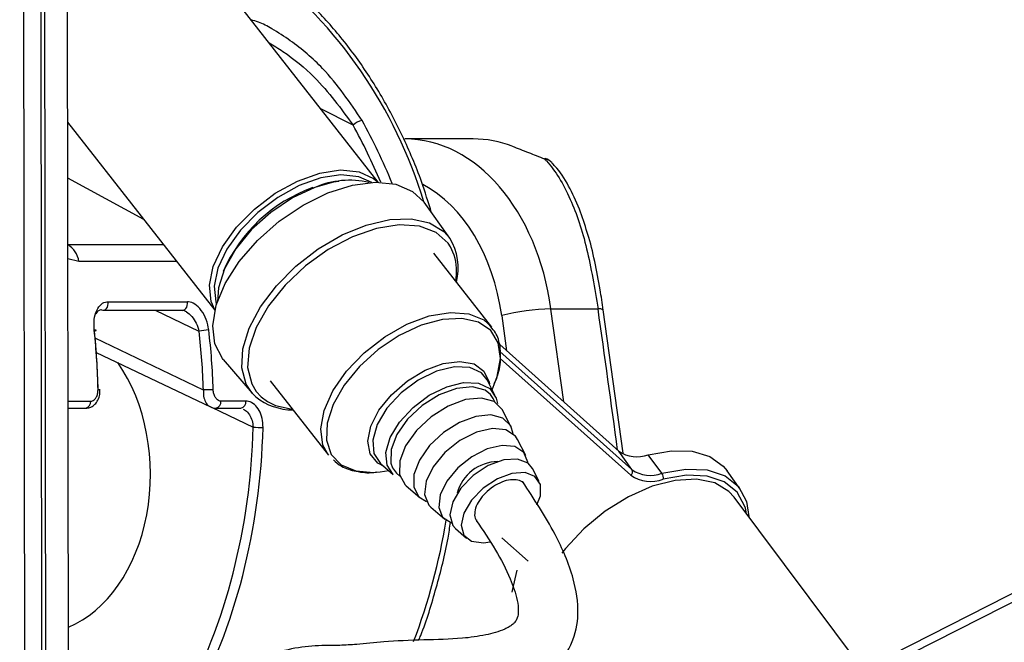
# Model space of a CAD drawing. Header units: millimetres. Extents: x 20 to 22981, y 40 to 19992.
# Tile 63 of 143: x 9518 to 9630, y 6499 to 6570. Entities that reach past the tile are written whole.
import ezdxf

# ---------------------------------------------------------------- set-up
doc = ezdxf.new("R2010")
doc.units = ezdxf.units.MM
doc.header["$LTSCALE"] = 2
doc.layers.add('COMPONENT_GEOMETRY', color=7, linetype='Continuous')
doc.styles.add('SLDTEXTSTYLE0', font='TXT', dxfattribs={"width": 0.75})
doc.dimstyles.new('SLDDIMSTYLE0', dxfattribs={"dimtxt": 100, "dimasz": 6.604, "dimexe": 0, "dimexo": 0.0625, "dimgap": 25, "dimtad": 0, "dimtih": 1, "dimtoh": 1, "dimdec": 0, "dimrnd": 1e-09, "dimzin": 12, "dimdsep": 46, "dimtxsty": 'SLDTEXTSTYLE0', "dimsah": 1, "dimcen": 0.09, "dimadec": 0, "dimazin": 3, "dimtfac": 1, "dimtdec": 0, "dimtofl": 0, "dimtmove": 0, "dimatfit": 3, "dimfxl": 1, "dimfrac": 2, "dimtolj": 1, "dimtzin": 12, "dimarcsym": 0})

# ---------------------------------------------------------------- blocks, each defined once
blk = doc.blocks.new('_D_5')
at = {"layer": 'COMPONENT_GEOMETRY', "color": 7}
for p, q in [((10396.87, 6612.47), (10396.87, 4529.82)), ((10196.8, 4509.51), (10166.33, 4509.51)), ((10166.33, 4509.51), (10166.33, 4350.76)), ((10596.94, 4509.51), (10627.41, 4509.51)), ((10627.41, 4509.51), (10627.41, 4350.76)), ((10166.33, 4350.76), (10196.8, 4350.76)), ((10627.41, 4350.76), (10596.94, 4350.76)), ((10396.87, 2118.49), (10396.87, 4201.14)), ((6979.83, 2118.49), (10403.22, 2118.49))]:
    blk.add_line(p, q, dxfattribs=at)
for points in [[(10396.87, 6612.47), (10395.85, 6605.86), (10397.88, 6605.86)], [(10396.87, 2118.49), (10397.88, 2125.1), (10395.85, 2125.1)]]:
    blk.add_solid(points, dxfattribs=at)
at = {"layer": 'COMPONENT_GEOMETRY', "color": 7, "char_height": 100, "attachment_point": 1, "style": 'SLDTEXTSTYLE0'}
for s, insert in [('7\'4.46"', (10196.8, 4479.66)), ('2247mm', (10124.09, 4330.05))]:
    blk.add_mtext(s, dxfattribs=dict(at, insert=insert))

msp = doc.modelspace()

# ---------------------------------------------------------------- linework, layer by layer
at = {"color": 8, "linetype": 'Continuous', "lineweight": 25}
for p, q in [((9598.33, 6486.86), (9845.52, 6612.47)), ((9521.11, 6441.74), (9520.91, 6587.83)), ((9555.99, 6557.66), (9552.32, 6559.5)), ((9532.18, 6546.94), (9523.53, 6551.63)), ((9523.54, 6544.08), (9523.54, 6544.08)), ((9523.54, 6544.08), (9534.43, 6544.08)), ((9567.48, 6542.87), (9567.06, 6543.84)), ((9524.81, 6542.17), (9523.54, 6542.47)), ((9535.92, 6542.17), (9524.81, 6542.17)), ((9533.49, 6536.61), (9538.46, 6534.24)), ((9579.94, 6526.18), (9578.49, 6536.75)), ((9572.89, 6535.99), (9573.44, 6532)), ((9538.96, 6527.54), (9526.65, 6533.42)), ((9572.69, 6531.93), (9587.69, 6518.49)), ((9587.56, 6517.85), (9572.72, 6531.14)), ((9544.97, 6527.38), (9545.54, 6526.76)), ((9523.56, 6526.28), (9526.15, 6526.28)), ((9545.54, 6526.76), (9546.24, 6526.25)), ((9539.95, 6525.55), (9544.62, 6523.32))]:
    msp.add_line(p, q, dxfattribs=at)
at = {"color": 7, "linetype": 'Continuous', "lineweight": 25}
for p, q in [((9843.62, 6612.47), (9601.53, 6489.45)), ((9523.67, 6446.56), (9523.46, 6602.99)), ((9520.67, 6446.57), (9520.48, 6586.15)), ((9520.64, 6469.56), (9520.48, 6586.15)), ((9518.49, 6582.48), (9518.63, 6474.55)), ((9558.85, 6551.16), (9540.25, 6574.93)), ((9523.52, 6558.01), (9540.26, 6536.62)), ((9569.65, 6556.09), (9561.86, 6556.09)), ((9566.98, 6544.8), (9564.05, 6548.89)), ((9571.76, 6534.67), (9565.15, 6543.12)), ((9528.12, 6537.58), (9537.15, 6537.58)), ((9527.56, 6536.61), (9536.59, 6536.61)), ((9536.59, 6536.61), (9536.61, 6536.61)), ((9583.85, 6536.75), (9578.49, 6536.75)), ((9586.69, 6520.36), (9584.44, 6536.65)), ((9526.78, 6531.81), (9539.78, 6525.61)), ((9572.66, 6532.7), (9586.19, 6520.58)), ((9541.22, 6531.02), (9544.49, 6527.2)), ((9546.56, 6528.57), (9553.18, 6520.12)), ((9572.11, 6526.97), (9571.23, 6528.7)), ((9571.8, 6527.58), (9572.16, 6528.49)), ((9527.21, 6527.56), (9527.21, 6527.56)), ((9544.92, 6526.75), (9544.49, 6527.2)), ((9543.78, 6526.28), (9540.95, 6526.28)), ((9523.57, 6525.47), (9525.58, 6525.47)), ((9540.39, 6525.47), (9543.22, 6525.47)), ((9573.94, 6523.41), (9572.99, 6525.25)), ((9575.63, 6520.09), (9574.69, 6521.93)), ((9587.69, 6518.49), (9586.19, 6520.58)), ((9591.11, 6518.07), (9589.55, 6520.17)), ((9558.65, 6518.2), (9559.08, 6518.25)), ((9559.08, 6518.25), (9560.05, 6518.38)), ((9559.1, 6519.2), (9560.56, 6517.93)), ((9577.14, 6517.14), (9576.39, 6518.62)), ((9600.02, 6516.28), (9598.52, 6518.37)), ((9562.02, 6516.66), (9563.59, 6515.3)), ((9613.99, 6495.78), (9599.32, 6515.37)), ((9564.84, 6514.22), (9566.4, 6512.86)), ((9600.73, 6513.48), (9600.6, 6514.1)), ((9567.65, 6511.78), (9568.9, 6510.69)), ((9572.92, 6510.75), (9575.91, 6508.07))]:
    msp.add_line(p, q, dxfattribs=at)
at = {"color": 7, "linetype": 'Continuous', "lineweight": 25, "flags": 128}
for points in [[(9577.75, 6553.82), (9577.83, 6553.88), (9577.85, 6553.88)], [(9540.27, 6536.65), (9539.84, 6537.6), (9539.64, 6539.46), (9540.08, 6541.58), (9541.13, 6543.82), (9542.73, 6546.05), (9544.77, 6548.12), (9547.13, 6549.91), (9549.65, 6551.3), (9552.19, 6552.2), (9554.57, 6552.56), (9556.66, 6552.36), (9558.31, 6551.6), (9558.82, 6551.16)], [(9558.12, 6551.15), (9556.63, 6551.8), (9554.61, 6552), (9552.31, 6551.65), (9549.86, 6550.78), (9547.42, 6549.43), (9545.14, 6547.71), (9543.17, 6545.71), (9541.63, 6543.55), (9540.62, 6541.39), (9540.19, 6539.34), (9540.38, 6537.55), (9540.46, 6537.32)], [(9541.22, 6531.02), (9541.14, 6531.12), (9540.26, 6532.8), (9540.02, 6534.85), (9540.41, 6537.18), (9541.44, 6539.66), (9543.03, 6542.16), (9545.11, 6544.56), (9547.57, 6546.73), (9550.29, 6548.55), (9553.12, 6549.95), (9555.93, 6550.83), (9558.55, 6551.16), (9560.86, 6550.93), (9562.75, 6550.13), (9564.05, 6548.89)], [(9551.4, 6550.55), (9553.8, 6551.21), (9554.35, 6551.29)], [(9551.63, 6550.57), (9549.08, 6549.38), (9546.64, 6547.74), (9544.45, 6545.78), (9542.65, 6543.6), (9541.36, 6541.34), (9540.66, 6539.16), (9540.55, 6537.61)], [(9567.06, 6543.84), (9566.79, 6544.24), (9565.42, 6545.47), (9563.53, 6546.18), (9561.23, 6546.33), (9558.64, 6545.92), (9555.9, 6544.96), (9553.16, 6543.51), (9550.56, 6541.65), (9548.25, 6539.47), (9546.35, 6537.1), (9544.96, 6534.66), (9544.16, 6532.29), (9543.99, 6530.1), (9544.46, 6528.23), (9544.97, 6527.38)], [(9527.38, 6536.65), (9527.53, 6536.61), (9527.56, 6536.61)], [(9526.56, 6534.24), (9526.66, 6534.26), (9526.73, 6534.29), (9526.77, 6534.31), (9526.78, 6534.33), (9526.77, 6534.34), (9526.72, 6534.36), (9526.65, 6534.36), (9526.55, 6534.37)], [(9566.63, 6527.92), (9568.56, 6528.4), (9570.24, 6528.33), (9571.52, 6527.72), (9572.26, 6526.63), (9572.4, 6525.99)], [(9560.56, 6517.93), (9559.85, 6518.99), (9559.72, 6520.45), (9560.21, 6522.15), (9561.27, 6523.9), (9562.8, 6525.55), (9564.64, 6526.94), (9566.63, 6527.92)], [(9571.63, 6527.02), (9571, 6527.51), (9569.56, 6527.9), (9567.75, 6527.73), (9565.77, 6526.99), (9563.85, 6525.78), (9562.18, 6524.22), (9560.95, 6522.49), (9560.3, 6520.77), (9560.28, 6519.24), (9560.47, 6518.71)], [(9546.24, 6526.25), (9547.18, 6525.79), (9549.06, 6525.37)], [(9572.99, 6525.25), (9572.97, 6525.3), (9572.04, 6526.23), (9570.58, 6526.63), (9568.77, 6526.45), (9566.79, 6525.71), (9564.86, 6524.5), (9563.18, 6522.93), (9561.95, 6521.19), (9561.29, 6519.47), (9561.27, 6517.94), (9561.91, 6516.77), (9562.02, 6516.66)], [(9574.19, 6522.57), (9573.91, 6523.45), (9573.03, 6524.33), (9571.66, 6524.71), (9569.95, 6524.54), (9568.08, 6523.84), (9566.26, 6522.7), (9564.68, 6521.22), (9563.52, 6519.58), (9562.89, 6517.95), (9562.88, 6516.51), (9563.47, 6515.41), (9564.34, 6514.86)], [(9574.69, 6521.93), (9574.45, 6522.31), (9573.37, 6523.01), (9571.83, 6523.16), (9570.01, 6522.74), (9568.13, 6521.79), (9566.42, 6520.43), (9565.09, 6518.82), (9564.28, 6517.16), (9564.11, 6515.65), (9564.6, 6514.46), (9564.84, 6514.22)], [(9575.86, 6519.24), (9575.86, 6519.33), (9575.4, 6520.44), (9574.39, 6521.1), (9572.95, 6521.25), (9571.25, 6520.85), (9569.49, 6519.95), (9567.88, 6518.68), (9566.63, 6517.17), (9565.88, 6515.62), (9565.72, 6514.2), (9566.17, 6513.09), (9567.17, 6512.43)], [(9589.55, 6520.17), (9592.18, 6520.64), (9594.54, 6520.58), (9596.54, 6519.99), (9598.08, 6518.9), (9598.52, 6518.37)], [(9576.39, 6518.62), (9575.89, 6519.22), (9574.69, 6519.69), (9573.11, 6519.59), (9571.35, 6518.94), (9569.65, 6517.81), (9568.24, 6516.37), (9567.31, 6514.81), (9566.99, 6513.34), (9567.32, 6512.15), (9567.65, 6511.78)], [(9576.9, 6514.47), (9577.28, 6515.52), (9577.28, 6516.79), (9576.67, 6517.71), (9575.54, 6518.16), (9574.05, 6518.06), (9572.39, 6517.45), (9570.78, 6516.39), (9569.45, 6515.03), (9568.58, 6513.55), (9568.28, 6512.16), (9568.59, 6511.04), (9569.47, 6510.35), (9570.8, 6510.17), (9571.56, 6510.28)], [(9591.11, 6518.07), (9593.83, 6518.55), (9596.27, 6518.45), (9598.3, 6517.77), (9599.81, 6516.56), (9600.72, 6514.86), (9600.99, 6513.14)], [(9599.32, 6515.37), (9598.73, 6516.01), (9597.12, 6516.97), (9595.05, 6517.39), (9592.63, 6517.26), (9590, 6516.59), (9587.29, 6515.4), (9584.65, 6513.76), (9582.22, 6511.76), (9580.14, 6509.52), (9579.72, 6508.98)], [(9574.08, 6504.55), (9574.1, 6504.73), (9574.66, 6507.06)]]:
    msp.add_lwpolyline(points, dxfattribs=at)
at = {"color": 8, "linetype": 'Continuous', "lineweight": 25, "flags": 128}
for points in [[(9544.49, 6527.2), (9543.83, 6528.2), (9543.33, 6530.06), (9543.44, 6532.22), (9544.16, 6534.57), (9545.46, 6537.01), (9547.27, 6539.4), (9549.49, 6541.63), (9552.03, 6543.59), (9554.74, 6545.17), (9557.49, 6546.3), (9560.15, 6546.93), (9562.59, 6547.01), (9564.67, 6546.54), (9566.3, 6545.56), (9566.98, 6544.8)], [(9527.56, 6536.61), (9527.68, 6536.62), (9527.82, 6536.69), (9527.94, 6536.81), (9528.04, 6536.97), (9528.1, 6537.16), (9528.13, 6537.37), (9528.12, 6537.58)], [(9536.61, 6536.61), (9536.7, 6536.62), (9536.85, 6536.69), (9536.97, 6536.81), (9537.07, 6536.97), (9537.13, 6537.16), (9537.16, 6537.37), (9537.15, 6537.58)], [(9553.18, 6520.12), (9552.55, 6521.28), (9552.3, 6523.12), (9552.69, 6525.22), (9553.69, 6527.46), (9555.25, 6529.69), (9557.26, 6531.78), (9559.59, 6533.59), (9562.11, 6535.02), (9564.65, 6535.97), (9567.05, 6536.37), (9569.16, 6536.22), (9570.86, 6535.51), (9571.76, 6534.67)], [(9572.16, 6528.49), (9572.36, 6529.06), (9572.74, 6531.11), (9572.5, 6532.9), (9571.65, 6534.31), (9570.24, 6535.26), (9568.37, 6535.68), (9566.15, 6535.56), (9563.72, 6534.9)], [(9563.72, 6534.9), (9561.24, 6533.73), (9558.85, 6532.14), (9556.72, 6530.22), (9554.96, 6528.1), (9553.71, 6525.9), (9553.02, 6523.77), (9552.96, 6521.83), (9553.51, 6520.22), (9554.64, 6519.03), (9556.3, 6518.34), (9558.36, 6518.18), (9558.65, 6518.2)], [(9559.52, 6518.84), (9558.81, 6519.22), (9557.94, 6520.27), (9557.67, 6521.71), (9558.01, 6523.42), (9558.93, 6525.24), (9560.36, 6527.01), (9562.16, 6528.58), (9564.18, 6529.79), (9566.23, 6530.56), (9568.14, 6530.8), (9569.74, 6530.5), (9570.87, 6529.69), (9571.45, 6528.42), (9571.48, 6528.24)], [(9571.23, 6528.7), (9570.6, 6529.48), (9569.27, 6530.12), (9567.5, 6530.19), (9565.47, 6529.69), (9563.39, 6528.66), (9561.45, 6527.21), (9559.84, 6525.47), (9558.73, 6523.63), (9558.22, 6521.85), (9558.36, 6520.32), (9559.1, 6519.2)], [(9572.1, 6526.19), (9571.93, 6526.58), (9571.63, 6527.02)], [(9560.47, 6518.71), (9560.91, 6518.08), (9561.32, 6517.75)], [(9600.6, 6514.1), (9600.54, 6514.3), (9599.66, 6515.93), (9598.2, 6517.11), (9596.25, 6517.76), (9593.89, 6517.86), (9591.26, 6517.39)]]:
    msp.add_lwpolyline(points, dxfattribs=at)
at = {"color": 8, "linetype": 'Continuous', "lineweight": 25}
for centre, radius, start, end in [((9512.8, 6533.48), 53.5, 16.7804, 52.3268), ((9577.54, 6552.36), 1.48, 42.7912, 81.7738), ((9584, 6535.92), 0.849, 58.7881, 100.3715), ((9527.04, 6526.52), 1.05, 80.6899, 93.4895), ((9525.42, 6526.18), 0.73, 282.464, 7.6907), ((9540.23, 6526.18), 0.73, 282.4546, 7.6918), ((9543.06, 6526.18), 0.73, 282.464, 7.6907), ((9495.74, 6524.39), 71.79, 339.2453, 350.6498)]:
    msp.add_arc(centre, radius, start, end, dxfattribs=at)
at = {"color": 7, "linetype": 'Continuous', "lineweight": 25}
for centre, radius, start, end in [((9557.27, 6556.41), 1.79, 98.1627, 135.7668), ((9569.66, 6543.73), 12.36, 68.9808, 90.0143), ((9577.15, 6552.01), 2, 42.9756, 69.3308), ((9555.55, 6541.62), 9.77, 76.6025, 113.6188), ((9557.27, 6534.09), 17.48, 109.6367, 156.6634), ((9522.04, 6541.71), 2.81, 9.4372, 57.6143), ((9561.61, 6541.45), 6.33, 345.1002, 31.9835), ((9561.26, 6541.04), 6.49, 350.1043, 16.4211), ((9578.85, 6513.06), 23.7, 90.8694, 104.5731), ((9539.75, 6528.03), 6.34, 91.5951, 101.7559), ((9540.47, 6495.48), 32.1, 90.7067, 92.7098), ((9549.16, 6532.1), 6.82, 231.612, 269.8514), ((9545.69, 6543.76), 20.47, 267.0107, 270.1516), ((9588.26, 6523.56), 3.62, 235.1587, 290.8405), ((9572.49, 6514.59), 4.81, 90.6868, 165.4159), ((9587.26, 6518.24), 0.497, 307.4697, 29.7534), ((9589.8, 6521.52), 3.69, 235.1587, 290.8405), ((9589.84, 6521.13), 3.99, 235.1587, 290.8405), ((9590.39, 6517.55), 0.885, 349.5394, 35.5922)]:
    msp.add_arc(centre, radius, start, end, dxfattribs=at)
at = {"color": 8, "linetype": 'Continuous', "lineweight": 25}
for centre, major_axis, ratio, start_param, end_param in [((9526.12, 6525.51), (-5.48, 55.07), 0.698328, 5.126303, 5.264744), ((9526.69, 6525.57), (-5.48, 55.87), 0.698501, 5.115808, 5.265691), ((9559, 6532.11), (0.12, 20), 0.707087, 4.912275, 5.937309), ((9540.03, 6533.1), (-54.8, 386.22), 0.112522, 4.664275, 4.705889)]:
    msp.add_ellipse(centre, major_axis=major_axis, ratio=ratio, start_param=start_param, end_param=end_param, dxfattribs=at)
at = {"color": 7, "linetype": 'Continuous', "lineweight": 25}
for centre, major_axis, ratio, start_param, end_param in [((9561.83, 6532.09), (0.12, 24), 0.707093, 4.911548, 6.288722), ((9488.04, 6525.57), (0.45, 56), 0.695649, 4.753851, 4.875804), ((9488.61, 6525.56), (0.45, 55.2), 0.695482, 4.753929, 4.875882), ((9499.32, 6525.56), (-0.48, 55.2), 0.718681, 4.741984, 4.863937), ((9499.87, 6525.57), (-0.48, 56), 0.718516, 4.742078, 4.864031), ((9519.86, 6518.05), (-0.16, 18.2), 0.718681, 3.419649, 5.471349), ((9504.97, 6525.56), (-0.48, 55.2), 0.718681, 4.049716, 4.665426), ((9505.53, 6525.57), (-0.48, 56), 0.718516, 4.04981, 4.66552)]:
    msp.add_ellipse(centre, major_axis=major_axis, ratio=ratio, start_param=start_param, end_param=end_param, dxfattribs=at)
for points, knots in [([(9564.91, 6547.7), (9564.54, 6548.89), (9563.61, 6551.91), (9561.66, 6556.45), (9559.13, 6561.27), (9556.22, 6565.68), (9552.99, 6569.63), (9549.59, 6573.01), (9547.17, 6574.82), (9546.02, 6575.67)], [0, 0, 0, 0, 0.099454, 0.251927, 0.404456, 0.557011, 0.709527, 0.86191, 1, 1, 1, 1]), ([(9574.09, 6555.27), (9574.68, 6555.04), (9575.78, 6554.61), (9577.13, 6554.07), (9577.75, 6553.82)], [0, 0, 0, 0, 0.5381386, 1, 1, 1, 1]), ([(9577.75, 6553.82), (9577.82, 6553.75), (9578.93, 6552.59), (9580.73, 6549.63), (9582.67, 6543.8), (9583.45, 6539.11), (9583.85, 6536.75)], [0, 0, 0, 0, 0.024677, 0.367477, 0.682495, 1, 1, 1, 1]), ([(9582.61, 6545.46), (9582.33, 6546.37), (9581.72, 6548.31), (9580.5, 6550.81), (9579.46, 6552.54), (9578.71, 6553.23), (9578.59, 6553.34)], [0, 0, 0, 0, 0.277954, 0.599947, 0.935845, 1, 1, 1, 1]), ([(9584.43, 6536.63), (9584.32, 6537.41), (9584.05, 6539.32), (9583.46, 6542.21), (9582.97, 6544.4), (9582.64, 6545.39), (9582.61, 6545.46)], [0, 0, 0, 0, 0.242293, 0.598367, 0.969141, 1, 1, 1, 1]), ([(9526.55, 6534.37), (9526.53, 6534.77), (9526.49, 6535.58), (9526.78, 6536.63), (9527.29, 6537.34), (9527.8, 6537.57), (9528.07, 6537.58), (9528.12, 6537.58)], [0, 0, 0, 0, 0.256919, 0.513405, 0.754499, 0.960356, 1, 1, 1, 1]), ([(9539.57, 6534.37), (9539.5, 6534.77), (9539.34, 6535.58), (9538.76, 6536.63), (9538.04, 6537.34), (9537.47, 6537.57), (9537.19, 6537.58), (9537.15, 6537.58)], [0, 0, 0, 0, 0.256919, 0.513405, 0.754499, 0.960356, 1, 1, 1, 1]), ([(9527.38, 6536.65), (9527.35, 6536.65), (9527.19, 6536.64), (9527.02, 6536.57), (9526.82, 6536.41), (9526.77, 6536.28), (9526.72, 6536.19)], [0, 0, 0, 0, 0.10756, 0.551495, 0.673968, 1, 1, 1, 1]), ([(9536.61, 6536.59), (9536.67, 6536.61), (9536.75, 6536.62), (9536.88, 6536.53), (9536.88, 6536.53)], [0, 0, 0, 0, 0.950444, 1, 1, 1, 1]), ([(9572.02, 6528.24), (9572.08, 6528.36), (9572.51, 6529.2), (9572.81, 6530.74), (9572.76, 6532.64), (9572.28, 6534.08), (9571.69, 6534.66), (9571.48, 6534.87)], [0, 0, 0, 0, 0.047466, 0.331912, 0.616536, 0.865116, 1, 1, 1, 1]), ([(9525.58, 6525.48), (9525.74, 6525.49), (9526.08, 6525.51), (9526.54, 6525.81), (9526.92, 6526.26), (9527.18, 6526.87), (9527.19, 6527.33), (9527.2, 6527.56)], [0, 0, 0, 0, 0.1689608, 0.3541653, 0.5508502, 0.7759447, 1, 1, 1, 1]), ([(9526.15, 6526.28), (9526.19, 6526.28), (9526.33, 6526.29), (9526.56, 6526.41), (9526.8, 6526.71), (9526.95, 6527.11), (9526.97, 6527.42), (9526.98, 6527.57)], [0, 0, 0, 0, 0.092764, 0.303377, 0.529018, 0.764291, 1, 1, 1, 1]), ([(9540.95, 6526.28), (9540.91, 6526.28), (9540.77, 6526.29), (9540.53, 6526.41), (9540.29, 6526.71), (9540.12, 6527.11), (9540.09, 6527.42), (9540.08, 6527.57)], [0, 0, 0, 0, 0.092764, 0.303377, 0.529018, 0.764291, 1, 1, 1, 1]), ([(9545.74, 6523.29), (9545.73, 6523.64), (9545.69, 6524.33), (9545.33, 6525.25), (9544.79, 6525.93), (9544.23, 6526.24), (9543.89, 6526.27), (9543.78, 6526.28)], [0, 0, 0, 0, 0.229596, 0.458557, 0.683898, 0.89784, 1, 1, 1, 1]), ([(9539.78, 6525.63), (9539.82, 6525.6), (9540, 6525.48), (9540.22, 6525.48), (9540.39, 6525.47)], [0, 0, 0, 0, 0.2221304, 1, 1, 1, 1]), ([(9553.74, 6519.62), (9554.03, 6519.35), (9554.74, 6518.71), (9556.34, 6518.26), (9557.71, 6518.07), (9558.55, 6518.21), (9558.65, 6518.23)], [0, 0, 0, 0, 0.24087, 0.589004, 0.949488, 1, 1, 1, 1]), ([(9544.57, 6486.35), (9544.6, 6486.87), (9544.64, 6487.78), (9545.28, 6489.18), (9547.01, 6490.55), (9549.81, 6491.21), (9553.04, 6491.82), (9555.88, 6492.25), (9558.75, 6492.14), (9561.78, 6491.99), (9565.02, 6492.08), (9568.55, 6492.43), (9572.43, 6492.93), (9575.51, 6493.83), (9577.72, 6495.04), (9579.1, 6496.16), (9580.14, 6497.42), (9581.21, 6499.35), (9581.79, 6502.39), (9581.04, 6506.68), (9578.84, 6511.7), (9576.56, 6515.16), (9575.27, 6517.12)], [0, 0, 0, 0, 0.022114, 0.038898, 0.072368, 0.146112, 0.207471, 0.244247, 0.286127, 0.338205, 0.395148, 0.456563, 0.515372, 0.570689, 0.597552, 0.623298, 0.646213, 0.667452, 0.719434, 0.785484, 0.878679, 1, 1, 1, 1]), ([(9575.48, 6516.77), (9575.47, 6516.8), (9575.38, 6517.04), (9574.91, 6517.27), (9574.14, 6517.4), (9573.17, 6517.21), (9572.16, 6516.74), (9571.22, 6516.05), (9570.46, 6515.21), (9569.94, 6514.32), (9569.78, 6513.5), (9569.82, 6512.94), (9570.01, 6512.77), (9570.04, 6512.74)], [0, 0, 0, 0, 0.014952, 0.121625, 0.228834, 0.338123, 0.443719, 0.553788, 0.658935, 0.767914, 0.87413, 0.981045, 1, 1, 1, 1]), ([(9570, 6512.71), (9570.75, 6511.61), (9572.2, 6509.48), (9573.78, 6506.41), (9574.62, 6504.05), (9574.82, 6502.54), (9574.72, 6501.72), (9574.53, 6501.32), (9574.32, 6501.06), (9574.07, 6500.84), (9573.7, 6500.59), (9572.71, 6500.09), (9570.89, 6499.61), (9567.94, 6499.2), (9563.89, 6499.14), (9559.68, 6498.96), (9556.73, 6498.63), (9554.51, 6498.48), (9552.18, 6498.52), (9549.36, 6498.27), (9546.22, 6497.38), (9543.59, 6496.31), (9541.38, 6494.82), (9539.53, 6492.87), (9538.03, 6489.91), (9537.86, 6487.55), (9537.77, 6486.34)], [0, 0, 0, 0, 0.081486, 0.1564531, 0.2098117, 0.2362517, 0.2520298, 0.2608612, 0.2646374, 0.2693643, 0.2758594, 0.2846727, 0.3211908, 0.3665682, 0.438207, 0.515031, 0.5753259, 0.614341, 0.6530608, 0.7062383, 0.7603658, 0.8148269, 0.8496259, 0.8932326, 0.9452503, 1, 1, 1, 1]), ([(9563.44, 6499.09), (9563.52, 6499.27), (9564.32, 6501.16), (9565.46, 6505.04), (9566.6, 6509.36), (9566.98, 6511.92), (9567.07, 6512.53)], [0, 0, 0, 0, 0.043627, 0.456931, 0.870213, 1, 1, 1, 1])]:
    msp.add_open_spline(points, degree=3, knots=knots, dxfattribs=at)
at = {"color": 8, "linetype": 'Continuous', "lineweight": 25}
for points, knots in [([(9557.02, 6558.18), (9555.64, 6560.23), (9553.39, 6563.57), (9549.54, 6566.85), (9547, 6568.52), (9545.44, 6569.33), (9544.67, 6569.55), (9544.39, 6569.63)], [0, 0, 0, 0, 0.436785, 0.711847, 0.851644, 0.948287, 1, 1, 1, 1]), ([(9546.42, 6567.04), (9546.95, 6566.72), (9548.82, 6565.57), (9552.36, 6562.61), (9554.61, 6559.54), (9555.99, 6557.66)], [0, 0, 0, 0, 0.13331, 0.468151, 1, 1, 1, 1]), ([(9536.89, 6536.52), (9536.9, 6536.52), (9536.95, 6536.5), (9537.22, 6536.33), (9537.68, 6535.92), (9538.18, 6535.14), (9538.37, 6534.54), (9538.46, 6534.24)], [0, 0, 0, 0, 0.01797, 0.069973, 0.360272, 0.678315, 1, 1, 1, 1]), ([(9538.96, 6527.54), (9538.95, 6527.3), (9538.95, 6526.81), (9539.18, 6526.18), (9539.47, 6525.76), (9539.71, 6525.67), (9539.79, 6525.63)], [0, 0, 0, 0, 0.285498, 0.574051, 0.856135, 1, 1, 1, 1]), ([(9543.5, 6525.36), (9543.59, 6525.32), (9543.85, 6525.2), (9544.21, 6524.74), (9544.53, 6524.08), (9544.59, 6523.57), (9544.62, 6523.32)], [0, 0, 0, 0, 0.13958, 0.421578, 0.710323, 1, 1, 1, 1])]:
    msp.add_open_spline(points, degree=3, knots=knots, dxfattribs=at)

# ---------------------------------------------------------------- dimensions: what is measured, and where the dimension line sits
at = {"layer": 'COMPONENT_GEOMETRY', "color": 7}
dim = msp.add_linear_dim(base=(10396.87, 6612.47), p1=(6977.29, 2118.49), p2=(12075.31, 6612.47), angle=90, dimstyle='SLDDIMSTYLE0', dxfattribs=at)
dim.commit()
dim.dimension.update_dxf_attribs({"geometry": '_D_5', "text_midpoint": (10396.87, 4365.48), "dimtype": 160})

doc.saveas('drawing.dxf')
